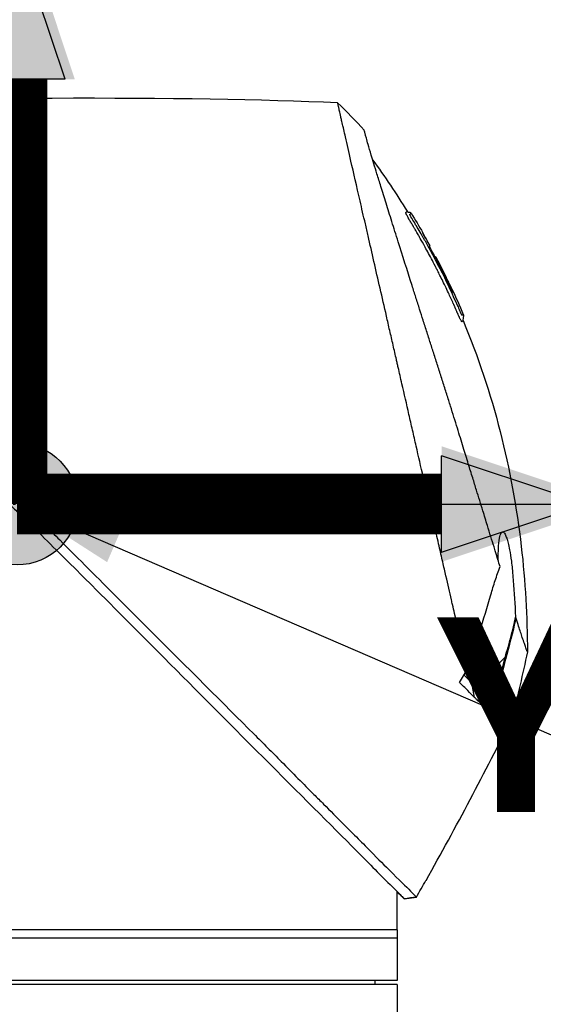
# Model space of a CAD drawing. Header units: millimetres. Extents: x 0 to 5219, y 0 to 2970.
# Tile 144 of 228: x 2009 to 2071, y 2062 to 2178. Entities that reach past the tile are written whole.
import ezdxf

# ---------------------------------------------------------------- set-up
doc = ezdxf.new("R2010")
doc.units = ezdxf.units.MM
doc.header["$LTSCALE"] = 0.2
doc.linetypes.add('CENTER2', pattern=[1.125, 0.75, -0.125, 0.125, -0.125])
for name, color, linetype in [('02_Center Line', 1, 'CENTER2'), ('07_Special Line2', 76, 'Continuous'), ('12_Before Rev.Num.', 5, 'Continuous')]:
    doc.layers.add(name, color=color, linetype=linetype)
doc.layers.add('14_Mark', color=7, linetype='Continuous', true_color=0xe03c31)
doc.styles.add('Rainbow-5.0 Style', font='malgunsl.ttf')
doc.dimstyles.new('Rainbow-5.0 Style', dxfattribs={"dimtxt": 4, "dimasz": 2.5, "dimexe": 1, "dimexo": 1, "dimgap": 1, "dimtad": 1, "dimdsep": 46, "dimtxsty": 'Rainbow-5.0 Style', "dimcen": 0, "dimclrd": 251, "dimclre": 251, "dimclrt": 7, "dimazin": 3, "dimtp": 0.1, "dimtm": 0.1, "dimtfac": 0.61, "dimtmove": 0, "dimatfit": 3, "dimfxl": 1, "dimlwd": -1, "dimlwe": -1, "dimarcsym": 1})
doc.dimstyles.new('Rainbow-5.0 Style$0', dxfattribs={"dimtxt": 4, "dimasz": 3, "dimexe": 2, "dimexo": 1, "dimgap": 0.8, "dimtad": 1, "dimzin": 9, "dimdsep": 46, "dimtxsty": 'Rainbow-5.0 Style', "dimcen": 0, "dimclrd": 251, "dimclre": 251, "dimclrt": 256, "dimadec": 1, "dimazin": 0, "dimtp": 0.1, "dimtm": 0.1, "dimtfac": 0.61, "dimtmove": 0, "dimatfit": 3, "dimfxl": 1, "dimlwd": -1, "dimlwe": -1, "dimarcsym": 1})

# ---------------------------------------------------------------- blocks, each defined once
blk = doc.blocks.new('*D90')
at = {"color": 251, "linetype": 'ByBlock', "transparency": 16777216}
for p, q in [((2040.53, 2120.75), (2210.65, 2120.75)), ((2200.65, 1565.6), (2200.65, 2105.75)), ((2040.53, 1550.6), (2210.65, 1550.6))]:
    blk.add_line(p, q, dxfattribs=at)
at = {"color": 251, "transparency": 16777216}
for points in [[(2198.15, 2105.75), (2203.15, 2105.75), (2200.65, 2120.75)], [(2198.15, 1565.6), (2203.15, 1565.6), (2200.65, 1550.6)]]:
    blk.add_solid(points, dxfattribs=at)
at = {"layer": 'Defpoints', "color": 0, "transparency": 16777216}
for p in [(2035.53, 2120.75), (2200.65, 2120.75), (2035.53, 1550.6)]:
    blk.add_point(p, dxfattribs=at)
at = {"transparency": 16777216, "insert": (2186.24, 1835.67), "char_height": 20, "attachment_point": 5, "rotation": 90, "style": 'Rainbow-5.0 Style'}
blk.add_mtext('570.15', dxfattribs=at)
blk = doc.blocks.new('*D91')
at = {"color": 251, "linetype": 'ByBlock', "transparency": 16777216}
for p, q in [((1955.2, 2237.9), (2210.65, 2237.9)), ((2200.65, 2135.75), (2200.65, 2222.9)), ((2072.35, 2120.75), (2210.65, 2120.75))]:
    blk.add_line(p, q, dxfattribs=at)
at = {"color": 251, "transparency": 16777216}
for points in [[(2198.15, 2222.9), (2203.15, 2222.9), (2200.65, 2237.9)], [(2198.15, 2135.75), (2203.15, 2135.75), (2200.65, 2120.75)]]:
    blk.add_solid(points, dxfattribs=at)
at = {"layer": 'Defpoints', "color": 0, "transparency": 16777216}
for p in [(1950.2, 2237.9), (2200.65, 2237.9), (2067.35, 2120.75)]:
    blk.add_point(p, dxfattribs=at)
at = {"transparency": 16777216, "insert": (2186.25, 2179.32), "char_height": 20, "attachment_point": 5, "rotation": 90, "style": 'Rainbow-5.0 Style'}
blk.add_mtext('117.15', dxfattribs=at)
blk = doc.blocks.new('*D92')
at = {"color": 251, "linetype": 'ByBlock', "transparency": 16777216}
for p, q in [((1955.2, 2237.9), (2279.94, 2237.9)), ((2269.94, 952.9), (2269.94, 2222.9)), ((2131.07, 937.9), (2279.94, 937.9))]:
    blk.add_line(p, q, dxfattribs=at)
at = {"color": 251, "transparency": 16777216}
for points in [[(2267.44, 2222.9), (2272.44, 2222.9), (2269.94, 2237.9)], [(2267.44, 952.9), (2272.44, 952.9), (2269.94, 937.9)]]:
    blk.add_solid(points, dxfattribs=at)
at = {"layer": 'Defpoints', "color": 0, "transparency": 16777216}
for p in [(1950.2, 2237.9), (2269.94, 2237.9), (2126.07, 937.9)]:
    blk.add_point(p, dxfattribs=at)
at = {"transparency": 16777216, "insert": (2255.54, 1587.9), "char_height": 20, "attachment_point": 5, "rotation": 90, "style": 'Rainbow-5.0 Style'}
blk.add_mtext('1300', dxfattribs=at)
blk = doc.blocks.new('A$C32c156e9')
for p, q in [((7.74, 1413.49), (7.74, 1413.49)), ((8.94, 1411.94), (8.93, 1411.93)), ((9.79, 1410.39), (9.79, 1410.39)), ((10.29, 1408.97), (10.29, 1408.98)), ((10.38, 1409.06), (10.43, 1409.11)), ((10.46, 1409.15), (10.46, 1409.15)), ((-37.48, 1379.03), (-38.48, 1378.35)), ((18.66, 1361.7), (15.54, 1358.57)), ((14.44, 1359.01), (14.44, 1359.01)), ((15.07, 1356.97), (14.76, 1358.69)), ((15.68, 1358.42), (17.13, 1356.62)), ((15.98, 1357.48), (15.98, 1357.48)), ((17.36, 1356.75), (17.36, 1356.75)), ((5.9, 1333), (5.9, 1334)), ((6.74, 1333.16), (8.19, 1333.34)), ((8.19, 1333.34), (8.19, 1333.34)), ((5.9, 1329.5), (5.9, 1332.5)), ((5.9, 1329.5), (-84.1, 1329.5)), ((5.9, 1329.5), (5.9, 1323.5)), ((5.9, 1328.5), (-84.1, 1328.5)), ((5.9, 1323.5), (-84.1, 1323.5)), ((3.29, 1323), (3.3, 1323.5)), ((5.9, 1323), (-84.1, 1323)), ((5.9, 1323), (5.9, 919.1))]:
    blk.add_line(p, q)
for centre, major_axis, ratio, start_param, end_param in [((-345.1, 1397.6), (-366.09, -26.02), 0.042138, 3.488133, 3.909025), ((-0.48, 1424.81), (-7.47, 7.7), 0.120793, 4.50015, 4.924628), ((-73.55, 1364.88), (-45.52, 83.34), 1, 4.712389, 4.730948), ((-73.55, 1364.88), (47.06, -82.48), 1, 1.552239, 1.570796), ((-48.79, 1343.69), (61.32, 61.29), 0.000012, 6.229279, 6.245754), ((-163.81, 1410.5), (-44.19, -183.8), 1, 1.51817, 1.570796), ((-2401.35, 2796.85), (-765.25, 2704.52), 0.999799, 3.899585, 3.900232), ((22.59, 1353.11), (-157.24, -287.66), 0.019111, 4.710355, 4.714425), ((-9.64, 1382.72), (29.02, -28.06), 0.006576, 0.377371, 0.391215), ((-10.44, 1381.83), (29.37, -28.27), 0.004865, 5.887634, 5.901943), ((-72.8, 1391.8), (92.5, 175.69), 0.499327, 4.653394, 4.763255), ((-331.93, 1528.58), (133.4, 370.15), 0.996605, 4.537773, 4.543581)]:
    blk.add_ellipse(centre, major_axis=major_axis, ratio=ratio, start_param=start_param, end_param=end_param)
for points, knots in [([(14.21, 1360.31), (13.74, 1362.33), (13.24, 1364.52), (12.62, 1367.25), (12.53, 1367.6), (12.41, 1368.14), (12.37, 1368.32), (12.11, 1369.47), (11.91, 1370.35), (11.56, 1371.86), (11.43, 1372.45), (11.23, 1373.31), (11.16, 1373.62), (11.07, 1374), (11.05, 1374.08), (10.96, 1374.48), (10.88, 1374.82), (10.63, 1375.92), (10.45, 1376.7), (10.22, 1377.69), (10.18, 1377.89), (10.07, 1378.37), (10.01, 1378.64), (9.91, 1379.08), (9.86, 1379.26), (9.28, 1381.81), (8.72, 1384.25), (8.01, 1387.34), (7.87, 1387.97), (7.58, 1389.22), (7.44, 1389.83), (7.02, 1391.67), (6.75, 1392.88), (6.39, 1394.41), (6.32, 1394.73), (6.17, 1395.37), (6.1, 1395.69), (5.99, 1396.18), (5.95, 1396.33), (5.88, 1396.64), (5.85, 1396.79), (5.69, 1397.5), (5.55, 1398.07), (5.36, 1398.94), (5.29, 1399.23), (5.16, 1399.81), (5.09, 1400.09), (4.89, 1400.95), (4.77, 1401.52), (4.38, 1403.19), (4.13, 1404.3), (3.63, 1406.46), (3.39, 1407.52), (2.92, 1409.59), (2.69, 1410.59), (2.35, 1412.05), (2.24, 1412.53), (2.03, 1413.47), (1.92, 1413.93), (1.71, 1414.83), (1.61, 1415.28), (1.11, 1417.45), (0.75, 1419.02), (0.19, 1421.48), (-0.03, 1422.44), (-0.36, 1423.9), (-0.49, 1424.47), (-0.65, 1425.14), (-0.69, 1425.31), (-0.74, 1425.55), (-0.76, 1425.62), (-0.8, 1425.82), (-0.83, 1425.94), (-0.9, 1426.25), (-0.94, 1426.43), (-1, 1426.7), (-1.03, 1426.8), (-1.06, 1426.92), (-1.06, 1426.96), (-1.09, 1427.09), (-1.11, 1427.17), (-1.14, 1427.28), (-1.14, 1427.31), (-1.14, 1427.31)], [0.000001, 0.000001, 0.000001, 0.000001, 0.87198, 0.87198, 0.998176, 0.998176, 1.064575, 1.064575, 1.41457, 1.41457, 1.596219, 1.596219, 1.693857, 1.693857, 1.719166, 1.719166, 1.837725, 1.837725, 2.111396, 2.111396, 2.182409, 2.182409, 2.276499, 2.276499, 2.337341, 2.337341, 3.162147, 3.162147, 3.373842, 3.373842, 3.579811, 3.579811, 3.984502, 3.984502, 4.09507, 4.09507, 4.202311, 4.202311, 4.255972, 4.255972, 4.304596, 4.304596, 4.486711, 4.486711, 4.581165, 4.581165, 4.673894, 4.673894, 4.859509, 4.859509, 5.231419, 5.231419, 5.60592, 5.60592, 5.979077, 5.979077, 6.165933, 6.165933, 6.351964, 6.351964, 6.539189, 6.539189, 7.288579, 7.288579, 7.860772, 7.860772, 8.290537, 8.290537, 8.451715, 8.451715, 8.522248, 8.522248, 8.654959, 8.654959, 8.889881, 8.889881, 9.06617, 9.06617, 9.132077, 9.132077, 9.362293, 9.362293, 9.592797, 9.592797, 9.592797, 9.592797]), ([(18.09, 1372.45), (18, 1372.73), (17.91, 1373.02), (17.74, 1373.59), (17.64, 1373.89), (17.49, 1374.38), (17.43, 1374.58), (17.12, 1375.6), (16.86, 1376.44), (16.41, 1377.88), (16.23, 1378.47), (15.8, 1379.86), (15.55, 1380.68), (15.14, 1381.98), (15, 1382.46), (14.68, 1383.5), (14.5, 1384.05), (14.13, 1385.26), (13.93, 1385.91), (13.5, 1387.31), (13.27, 1388.06), (12.76, 1389.69), (12.5, 1390.56), (12.15, 1391.66), (12.08, 1391.88), (11.86, 1392.6), (11.7, 1393.1), (11.38, 1394.09), (11.23, 1394.59), (10.91, 1395.58), (10.75, 1396.08), (10.43, 1397.06), (10.27, 1397.56), (9.97, 1398.48), (9.82, 1398.95), (9.6, 1399.65), (9.52, 1399.9), (9.28, 1400.64), (9.13, 1401.12), (8.84, 1402.03), (8.7, 1402.46), (8.41, 1403.36), (8.26, 1403.84), (7.96, 1404.77), (7.82, 1405.23), (7.09, 1407.51), (6.54, 1409.25), (5.89, 1411.3), (5.77, 1411.7), (5.52, 1412.49), (5.39, 1412.88), (5.04, 1414.02), (4.81, 1414.74), (4.38, 1416.13), (4.17, 1416.79), (3.81, 1417.94), (3.66, 1418.44), (3.25, 1419.75), (3.03, 1420.49), (2.69, 1421.61), (2.57, 1422.03), (2.38, 1422.67), (2.31, 1422.92), (2.21, 1423.28), (2.17, 1423.42), (2.13, 1423.58), (2.12, 1423.62), (2.07, 1423.79), (2.05, 1423.9), (2.01, 1424.03), (2, 1424.07), (2, 1424.07)], [0.000001, 0.000001, 0.000001, 0.000001, 0.11946, 0.11946, 0.241052, 0.241052, 0.321692, 0.321692, 0.643653, 0.643653, 0.858623, 0.858623, 1.144694, 1.144694, 1.308122, 1.308122, 1.494874, 1.494874, 1.708069, 1.708069, 1.951832, 1.951832, 2.230695, 2.230695, 2.303189, 2.303189, 2.46479, 2.46479, 2.625297, 2.625297, 2.787922, 2.787922, 2.946664, 2.946664, 3.08253, 3.08253, 3.156368, 3.156368, 3.305764, 3.305764, 3.43529, 3.43529, 3.579096, 3.579096, 3.721833, 3.721833, 4.292184, 4.292184, 4.435257, 4.435257, 4.578157, 4.578157, 4.862917, 4.862917, 5.148905, 5.148905, 5.393875, 5.393875, 5.822939, 5.822939, 6.144758, 6.144758, 6.385994, 6.385994, 6.566823, 6.566823, 6.63475, 6.63475, 6.873456, 6.873456, 7.112007, 7.112007, 7.112007, 7.112007]), ([(12.82, 1402.97), (12.8, 1403.01), (12.77, 1403.07), (12.73, 1403.17), (12.72, 1403.2), (12.7, 1403.23), (12.69, 1403.26), (12.61, 1403.43), (12.57, 1403.52), (12.57, 1403.52), (12.57, 1403.52), (12.55, 1403.56), (12.55, 1403.58), (12.36, 1404.01), (12.16, 1404.43), (11.97, 1404.85), (11.85, 1405.1), (11.73, 1405.35), (11.61, 1405.6), (11.47, 1405.9), (11.33, 1406.17), (11.21, 1406.42), (10.98, 1406.88), (10.79, 1407.27), (10.62, 1407.59), (10.55, 1407.73), (10.48, 1407.86), (10.43, 1407.97), (10.22, 1408.38), (10.1, 1408.61), (10.07, 1408.66), (9.92, 1408.94), (9.77, 1409.23), (9.62, 1409.51), (9.48, 1409.75), (9.35, 1410), (9.21, 1410.24), (8.98, 1410.67), (8.79, 1411.01), (8.64, 1411.27), (8.53, 1411.47), (8.44, 1411.62), (8.38, 1411.72), (8.15, 1412.13), (8.01, 1412.36), (7.99, 1412.41), (7.96, 1412.44), (7.94, 1412.47), (7.93, 1412.51), (7.9, 1412.56), (7.87, 1412.6), (7.85, 1412.64), (7.8, 1412.73), (7.76, 1412.79), (7.72, 1412.85), (7.72, 1412.86), (7.71, 1412.88), (7.7, 1412.89), (7.67, 1412.93), (7.65, 1412.97), (7.64, 1412.99), (7.64, 1413), (7.63, 1413.01), (7.62, 1413.02), (7.62, 1413.03), (7.61, 1413.04), (7.6, 1413.05), (7.6, 1413.05), (7.6, 1413.06), (7.6, 1413.06), (7.57, 1413.11), (7.54, 1413.16), (7.52, 1413.19), (7.45, 1413.3), (7.41, 1413.37), (7.39, 1413.41), (7.38, 1413.43), (7.36, 1413.46), (7.34, 1413.49), (7.33, 1413.5), (7.32, 1413.52), (7.32, 1413.53), (7.31, 1413.54), (7.31, 1413.54), (7.31, 1413.55), (7.3, 1413.56), (7.29, 1413.57), (7.28, 1413.59), (7.27, 1413.61), (7.26, 1413.62), (7.25, 1413.64), (7.25, 1413.65), (7.24, 1413.66), (7.22, 1413.69), (7.21, 1413.71), (7.2, 1413.73), (7.19, 1413.75), (7.16, 1413.8), (7.13, 1413.85), (7.11, 1413.89), (7.08, 1413.95), (7.05, 1414), (7.03, 1414.04), (7.02, 1414.07), (7, 1414.1), (6.99, 1414.12), (6.98, 1414.14), (6.98, 1414.15), (6.97, 1414.16), (6.97, 1414.16), (6.97, 1414.17), (6.97, 1414.17), (6.96, 1414.19), (6.95, 1414.22), (6.94, 1414.25), (6.93, 1414.25), (6.93, 1414.26), (6.93, 1414.26), (6.93, 1414.27), (6.93, 1414.27), (6.93, 1414.28), (6.93, 1414.28), (6.92, 1414.29), (6.92, 1414.3), (6.92, 1414.3), (6.92, 1414.31), (6.92, 1414.31), (6.92, 1414.32), (6.95, 1414.34), (6.97, 1414.38), (6.99, 1414.4), (7.01, 1414.42), (7.03, 1414.43), (7.03, 1414.44), (7.04, 1414.45), (7.05, 1414.45), (7.05, 1414.46), (7.06, 1414.46), (7.06, 1414.47), (7.07, 1414.48), (7.07, 1414.48), (7.08, 1414.48), (7.08, 1414.48), (7.08, 1414.48), (7.08, 1414.48)], [-0.6381839, -0.6381839, -0.6381839, -0.6381839, -0.6316964, -0.6316964, -0.6316964, -0.6307456, -0.6307456, -0.6307456, -0.6250215, -0.6250215, -0.6250215, -0.6234436, -0.6234436, -0.6234436, -0.5910238, -0.5910238, -0.5910238, -0.5714286, -0.5714286, -0.5714286, -0.5584343, -0.5584343, -0.5584343, -0.5344378, -0.5344378, -0.5344378, -0.5236736, -0.5236736, -0.5236736, -0.4857143, -0.4857143, -0.4857143, -0.4628498, -0.4628498, -0.4628498, -0.4428571, -0.4428571, -0.4428571, -0.4184801, -0.4184801, -0.4184801, -0.4, -0.4, -0.4, -0.3785714, -0.3785714, -0.3785714, -0.3766324, -0.3766324, -0.3766324, -0.3736775, -0.3736775, -0.3736775, -0.3678571, -0.3678571, -0.3678571, -0.3667329, -0.3667329, -0.3667329, -0.3632653, -0.3632653, -0.3632653, -0.3617347, -0.3617347, -0.3617347, -0.3602041, -0.3602041, -0.3602041, -0.3600354, -0.3600354, -0.3600354, -0.3571429, -0.3571429, -0.3571429, -0.3517857, -0.3517857, -0.3517857, -0.3491071, -0.3491071, -0.3491071, -0.347306, -0.347306, -0.347306, -0.3464286, -0.3464286, -0.3464286, -0.3448214, -0.3448214, -0.3448214, -0.3432143, -0.3432143, -0.3432143, -0.341231, -0.341231, -0.341231, -0.34, -0.34, -0.34, -0.3357143, -0.3357143, -0.3357143, -0.3314305, -0.3314305, -0.3314305, -0.3277963, -0.3277963, -0.3277963, -0.325, -0.325, -0.325, -0.3238534, -0.3238534, -0.3238534, -0.3196429, -0.3196429, -0.3196429, -0.3186098, -0.3186098, -0.3186098, -0.3169643, -0.3169643, -0.3169643, -0.3142857, -0.3142857, -0.3142857, -0.3057284, -0.3057284, -0.3057284, -0.2625175, -0.2625175, -0.2625175, -0.2379132, -0.2379132, -0.2379132, -0.2285714, -0.2285714, -0.2285714, -0.2146659, -0.2146659, -0.2146659, -0.1843164, -0.1843164, -0.1843164, -0.1783373, -0.1783373, -0.1783373, -0.1783373]), ([(7.08, 1414.48), (7.09, 1414.46), (7.1, 1414.44), (7.14, 1414.42), (7.16, 1414.41), (7.2, 1414.39), (7.22, 1414.39), (7.27, 1414.38), (7.31, 1414.37), (7.38, 1414.37), (7.42, 1414.36), (7.48, 1414.34), (7.5, 1414.33), (7.53, 1414.3), (7.55, 1414.28), (7.56, 1414.26)], [0, 0, 0, 0, 0.00696823, 0.00696823, 0.0132767, 0.0132767, 0.01999623, 0.01999623, 0.03024169, 0.03024169, 0.04191695, 0.04191695, 0.04845969, 0.04845969, 0.05587781, 0.05587781, 0.05587781, 0.05587781]), ([(7.69, 1413.58), (7.67, 1413.61), (7.65, 1413.63), (7.64, 1413.66), (7.55, 1413.8), (7.51, 1413.88), (7.49, 1413.91), (7.49, 1413.92), (7.47, 1413.95), (7.46, 1413.99), (7.45, 1413.99), (7.45, 1413.99), (7.45, 1414), (7.44, 1414.02), (7.43, 1414.03), (7.43, 1414.05), (7.42, 1414.06), (7.42, 1414.08), (7.41, 1414.09), (7.41, 1414.09), (7.41, 1414.09), (7.41, 1414.09), (7.41, 1414.09), (7.41, 1414.09), (7.41, 1414.1), (7.41, 1414.1), (7.41, 1414.1), (7.41, 1414.11), (7.41, 1414.11), (7.41, 1414.11), (7.41, 1414.11), (7.41, 1414.12), (7.42, 1414.12), (7.42, 1414.12), (7.42, 1414.12), (7.42, 1414.13), (7.42, 1414.13), (7.42, 1414.13), (7.43, 1414.13), (7.43, 1414.13), (7.43, 1414.13), (7.43, 1414.14), (7.44, 1414.14), (7.44, 1414.14), (7.45, 1414.15), (7.45, 1414.15), (7.45, 1414.15), (7.46, 1414.16), (7.47, 1414.16), (7.47, 1414.17), (7.47, 1414.17), (7.48, 1414.18), (7.49, 1414.19), (7.5, 1414.2), (7.51, 1414.21), (7.52, 1414.22), (7.52, 1414.22), (7.52, 1414.22), (7.53, 1414.23), (7.54, 1414.24), (7.55, 1414.25), (7.56, 1414.26), (7.56, 1414.26), (7.56, 1414.26), (7.56, 1414.26), (7.56, 1414.26), (7.56, 1414.26)], [0.6113952, 0.6113952, 0.6113952, 0.6113952, 0.6163655, 0.6163655, 0.6163655, 0.6428571, 0.6428571, 0.6428571, 0.6462054, 0.6462054, 0.6462054, 0.6466888, 0.6466888, 0.6466888, 0.6495536, 0.6495536, 0.6495536, 0.6529018, 0.6529018, 0.6529018, 0.6534468, 0.6534468, 0.6534468, 0.6545759, 0.6545759, 0.6545759, 0.65625, 0.65625, 0.65625, 0.6595982, 0.6595982, 0.6595982, 0.6629464, 0.6629464, 0.6629464, 0.6668565, 0.6668565, 0.6668565, 0.6696429, 0.6696429, 0.6696429, 0.6763393, 0.6763393, 0.6763393, 0.6830357, 0.6830357, 0.6830357, 0.6964286, 0.6964286, 0.6964286, 0.7071219, 0.7071219, 0.7071219, 0.75, 0.75, 0.75, 0.7544493, 0.7544493, 0.7544493, 0.7766834, 0.7766834, 0.7766834, 0.7989284, 0.7989284, 0.7989284, 0.8029565, 0.8029565, 0.8029565, 0.8029565]), ([(9.2, 1410.97), (9.13, 1411.1), (9.06, 1411.23), (8.99, 1411.36), (8.63, 1411.99), (8.33, 1412.5), (8.09, 1412.9), (7.93, 1413.18), (7.79, 1413.41), (7.69, 1413.58)], [0.53854069, 0.53854069, 0.53854069, 0.53854069, 0.54601158, 0.54601158, 0.54601158, 0.58414804, 0.58414804, 0.58414804, 0.6113952, 0.6113952, 0.6113952, 0.6113952]), ([(9.2, 1410.97), (10, 1409.55), (10.76, 1408.1), (11.85, 1405.91), (12.2, 1405.17), (12.71, 1404.05), (12.88, 1403.68), (13.13, 1403.12), (13.21, 1402.93), (13.33, 1402.65), (13.38, 1402.55), (13.43, 1402.44), (13.44, 1402.41), (13.48, 1402.34), (13.5, 1402.3), (13.52, 1402.25), (13.53, 1402.23), (13.55, 1402.2), (13.55, 1402.19), (13.56, 1402.19)], [0, 0, 0, 0, 0.4895494, 0.4895494, 0.7349123, 0.7349123, 0.8575971, 0.8575971, 0.9189278, 0.9189278, 0.9500754, 0.9500754, 0.9597588, 0.9597588, 0.9764516, 0.9764516, 0.986508, 0.986508, 0.9974152, 0.9974152, 0.9974152, 0.9974152]), ([(12.44, 1404.89), (12.16, 1405.51), (11.86, 1406.12), (11.27, 1407.33), (10.96, 1407.93), (10.55, 1408.72), (10.49, 1408.84), (10.34, 1409.13), (10.26, 1409.28), (10.12, 1409.56), (10.05, 1409.7), (9.92, 1409.97), (9.86, 1410.09), (9.78, 1410.28), (9.76, 1410.33), (9.76, 1410.37), (9.77, 1410.37), (9.78, 1410.38), (9.79, 1410.39), (9.79, 1410.39)], [0, 0, 0, 0, 0.2033457, 0.2033457, 0.4054893, 0.4054893, 0.4711803, 0.4711803, 0.537522, 0.537522, 0.6072062, 0.6072062, 0.6950472, 0.6950472, 0.7818922, 0.7818922, 0.8436322, 0.8436322, 0.9566964, 0.9566964, 0.9566964, 0.9566964]), ([(10.05, 1409.69), (10.06, 1409.68), (10.07, 1409.67), (10.14, 1409.53), (10.21, 1409.39), (10.31, 1409.18), (10.34, 1409.12), (10.38, 1409.06)], [0.10468466, 0.10468466, 0.10468466, 0.10468466, 0.10797961, 0.10797961, 0.13839286, 0.13839286, 0.15095897, 0.15095897, 0.15095897, 0.15095897]), ([(10.46, 1409.15), (10.46, 1409.14), (10.45, 1409.13), (10.43, 1409.12), (10.43, 1409.12), (10.43, 1409.11), (10.43, 1409.11), (10.44, 1409.09), (10.45, 1409.07), (10.47, 1409.02), (10.48, 1408.99), (10.51, 1408.93), (10.53, 1408.9), (10.57, 1408.81), (10.6, 1408.76), (10.76, 1408.45), (10.85, 1408.28), (11.48, 1407.06), (11.99, 1406), (12.49, 1404.94)], [0, 0, 0, 0, 0.2014667, 0.2014667, 0.2163534, 0.2163534, 0.2235204, 0.2235204, 0.23705, 0.23705, 0.2500366, 0.2500366, 0.2610139, 0.2610139, 0.2818391, 0.2818391, 0.3061493, 0.3061493, 0.4559018, 0.4559018, 0.4559018, 0.4559018]), ([(11.76, 1406.58), (11.71, 1406.68), (11.61, 1406.89), (11.15, 1407.82), (10.81, 1408.48), (10.46, 1409.15)], [-0.3089, -0.3089, -0.3089, -0.3089, -0.2247493, -0.2247493, 0, 0, 0, 0]), ([(12.38, 1405.31), (12.34, 1405.38), (12.3, 1405.47), (12.18, 1405.73), (12.09, 1405.9), (11.96, 1406.18), (11.91, 1406.27), (11.77, 1406.56), (11.69, 1406.73), (11.23, 1407.66), (10.85, 1408.41), (10.46, 1409.15)], [0.2755532, 0.2755532, 0.2755532, 0.2755532, 0.2850415, 0.2850415, 0.2995323, 0.2995323, 0.3067321, 0.3067321, 0.3211833, 0.3211833, 0.3801221, 0.3801221, 0.3801221, 0.3801221]), ([(13.23, 1402.03), (13.23, 1402.04), (13.23, 1402.04), (13.22, 1402.05), (13.21, 1402.08), (13.2, 1402.11), (13.18, 1402.15), (13.15, 1402.21), (13.13, 1402.25), (13.12, 1402.28), (13.11, 1402.3), (13.1, 1402.32), (13.1, 1402.34), (13.09, 1402.34), (13.09, 1402.35), (13.09, 1402.35), (13.09, 1402.36), (13.08, 1402.36), (13.08, 1402.37), (13.08, 1402.38), (13.07, 1402.39), (13.07, 1402.4), (13.06, 1402.42), (13.05, 1402.44), (13.04, 1402.46), (13.03, 1402.48), (13.02, 1402.5), (13.01, 1402.52), (12.98, 1402.61), (12.94, 1402.69), (12.9, 1402.77), (12.89, 1402.81), (12.87, 1402.86), (12.84, 1402.92), (12.84, 1402.93), (12.83, 1402.94), (12.83, 1402.94), (12.83, 1402.96), (12.82, 1402.96), (12.82, 1402.97), (12.82, 1402.97), (12.82, 1402.97), (12.82, 1402.97)], [-0.66514195, -0.66514195, -0.66514195, -0.66514195, -0.66455586, -0.66455586, -0.66455586, -0.66183036, -0.66183036, -0.66183036, -0.65848214, -0.65848214, -0.65848214, -0.65680804, -0.65680804, -0.65680804, -0.65638951, -0.65638951, -0.65638951, -0.65597098, -0.65597098, -0.65597098, -0.65513393, -0.65513393, -0.65513393, -0.65351626, -0.65351626, -0.65351626, -0.65178571, -0.65178571, -0.65178571, -0.64508929, -0.64508929, -0.64508929, -0.64174107, -0.64174107, -0.64174107, -0.64037359, -0.64037359, -0.64037359, -0.63839286, -0.63839286, -0.63839286, -0.63818395, -0.63818395, -0.63818395, -0.63818395]), ([(13.43, 1401.62), (13.41, 1401.65), (13.4, 1401.69), (13.38, 1401.72), (13.32, 1401.84), (13.27, 1401.96), (13.23, 1402.03), (13.23, 1402.03), (13.23, 1402.03), (13.23, 1402.03)], [-0.67857143, -0.67857143, -0.67857143, -0.67857143, -0.67563925, -0.67563925, -0.67563925, -0.66517857, -0.66517857, -0.66517857, -0.66514195, -0.66514195, -0.66514195, -0.66514195]), ([(13.71, 1401.55), (13.71, 1401.55), (13.71, 1401.55), (13.71, 1401.55), (13.71, 1401.55), (13.7, 1401.54), (13.7, 1401.54), (13.69, 1401.53), (13.69, 1401.53), (13.69, 1401.53), (13.68, 1401.52), (13.67, 1401.51), (13.66, 1401.5), (13.65, 1401.49), (13.64, 1401.48), (13.64, 1401.48), (13.62, 1401.46), (13.61, 1401.45), (13.6, 1401.44), (13.6, 1401.44), (13.6, 1401.44), (13.6, 1401.44), (13.6, 1401.44), (13.6, 1401.44), (13.59, 1401.43), (13.59, 1401.43), (13.59, 1401.43), (13.59, 1401.43), (13.58, 1401.42), (13.57, 1401.42), (13.57, 1401.42), (13.57, 1401.41), (13.57, 1401.41), (13.57, 1401.41), (13.56, 1401.41), (13.56, 1401.41), (13.56, 1401.41), (13.56, 1401.41), (13.56, 1401.41), (13.56, 1401.41), (13.56, 1401.41), (13.56, 1401.42), (13.56, 1401.42), (13.55, 1401.42), (13.55, 1401.42), (13.55, 1401.42), (13.55, 1401.42), (13.55, 1401.42), (13.54, 1401.42), (13.54, 1401.43), (13.53, 1401.43), (13.52, 1401.46), (13.52, 1401.46), (13.51, 1401.48), (13.5, 1401.49), (13.48, 1401.52), (13.46, 1401.57), (13.43, 1401.62)], [-0.8424131, -0.8424131, -0.8424131, -0.8424131, -0.8361277, -0.8361277, -0.8361277, -0.7959166, -0.7959166, -0.7959166, -0.7857143, -0.7857143, -0.7857143, -0.7650972, -0.7650972, -0.7650972, -0.7397959, -0.7397959, -0.7397959, -0.7152592, -0.7152592, -0.7152592, -0.7135569, -0.7135569, -0.7135569, -0.7068916, -0.7068916, -0.7068916, -0.70606, -0.70606, -0.70606, -0.7010621, -0.7010621, -0.7010621, -0.6985631, -0.6985631, -0.6985631, -0.6973136, -0.6973136, -0.6973136, -0.6969517, -0.6969517, -0.6969517, -0.6960641, -0.6960641, -0.6960641, -0.6934402, -0.6934402, -0.6934402, -0.691691, -0.691691, -0.691691, -0.6873178, -0.6873178, -0.6873178, -0.6847598, -0.6847598, -0.6847598, -0.6785714, -0.6785714, -0.6785714, -0.6785714]), ([(13.73, 1402.29), (13.73, 1402.29), (13.73, 1402.29), (13.73, 1402.29), (13.73, 1402.29), (13.73, 1402.28), (13.72, 1402.27), (13.71, 1402.26), (13.7, 1402.25), (13.69, 1402.24), (13.68, 1402.23), (13.68, 1402.22), (13.67, 1402.21), (13.66, 1402.2), (13.65, 1402.2), (13.63, 1402.19), (13.63, 1402.19), (13.63, 1402.19), (13.63, 1402.19), (13.63, 1402.19), (13.62, 1402.18), (13.62, 1402.18), (13.6, 1402.18), (13.59, 1402.18), (13.59, 1402.18), (13.59, 1402.18), (13.59, 1402.18), (13.59, 1402.18), (13.58, 1402.18), (13.59, 1402.15), (13.56, 1402.18), (13.56, 1402.18), (13.56, 1402.19), (13.56, 1402.19)], [0.1904669, 0.1904669, 0.1904669, 0.1904669, 0.1946998, 0.1946998, 0.1946998, 0.2185366, 0.2185366, 0.2185366, 0.2401138, 0.2401138, 0.2401138, 0.25, 0.25, 0.25, 0.2746433, 0.2746433, 0.2746433, 0.275, 0.275, 0.275, 0.284375, 0.284375, 0.284375, 0.29375, 0.29375, 0.29375, 0.2960651, 0.2960651, 0.2960651, 0.3063403, 0.3063403, 0.3063403, 0.3071483, 0.3071483, 0.3071483, 0.3071483]), ([(13.73, 1402.29), (13.74, 1402.26), (13.75, 1402.23), (13.76, 1402.17), (13.76, 1402.14), (13.75, 1402.06), (13.74, 1402.01), (13.71, 1401.87), (13.68, 1401.77), (13.69, 1401.62), (13.7, 1401.59), (13.71, 1401.55)], [0.00004944, 0.00004944, 0.00004944, 0.00004944, 0.00905919, 0.00905919, 0.01879779, 0.01879779, 0.03294906, 0.03294906, 0.06376675, 0.06376675, 0.07528968, 0.07528968, 0.07528968, 0.07528968]), ([(13.71, 1401.55), (17.26, 1393.07), (19.54, 1383.97), (21.07, 1370.7), (21.31, 1366.52), (21.32, 1362.35)], [0, 0, 0, 0, 2.758267, 2.758267, 4.009408, 4.009408, 4.009408, 4.009408]), ([(-40.61, 1380.47), (-40.56, 1380.42), (-40.25, 1380.1), (-39.89, 1379.74), (-39.71, 1379.56), (-39.35, 1379.2), (-39.17, 1379.03), (-38.83, 1378.69), (-38.54, 1378.41), (-38.47, 1378.35)], [0.00043088, 0.00043088, 0.00043088, 0.00043088, 0.0154414, 0.0154414, 0.03075173, 0.03075173, 0.04552895, 0.04552895, 0.05960793, 0.05960793, 0.05960793, 0.05960793]), ([(-39.62, 1381.2), (-39.57, 1381.14), (-39.48, 1381.05), (-39.27, 1380.84), (-39.19, 1380.75), (-38.92, 1380.47), (-38.74, 1380.29), (-38.38, 1379.93), (-38.19, 1379.73), (-37.93, 1379.48), (-37.84, 1379.39), (-37.62, 1379.17), (-37.51, 1379.06), (-37.48, 1379.03)], [0.0012617, 0.0012617, 0.0012617, 0.0012617, 0.0227877, 0.0227877, 0.0388309, 0.0388309, 0.0709865, 0.0709865, 0.1023123, 0.1023123, 0.1191004, 0.1191004, 0.1425667, 0.1425667, 0.1425667, 0.1425667]), ([(-38.47, 1378.35), (-37.7, 1377.61), (-36.94, 1376.86), (-35.26, 1375.22), (-34.35, 1374.32), (-31.5, 1371.49), (-29.56, 1369.55), (-23.64, 1363.62), (-19.69, 1359.64), (-13.94, 1353.88), (-12.01, 1351.95), (-9.84, 1349.77), (-9.53, 1349.46), (-5.04, 1344.96), (-1.24, 1341.17), (1.83, 1338.08), (2.03, 1337.88), (2.97, 1336.92), (3.66, 1336.24), (5.04, 1334.86), (5.67, 1334.23), (6.3, 1333.59), (6.46, 1333.43), (6.63, 1333.27), (6.67, 1333.23), (6.71, 1333.19), (6.72, 1333.18), (6.73, 1333.17), (6.73, 1333.17), (6.73, 1333.16), (6.73, 1333.16), (6.74, 1333.16), (6.74, 1333.16), (6.74, 1333.16), (6.74, 1333.16), (6.74, 1333.16)], [-7.620463, -7.620463, -7.620463, -7.620463, -7.336805, -7.336805, -6.999081, -6.999081, -6.270272, -6.270272, -4.749597, -4.749597, -3.95115, -3.95115, -3.814973, -3.814973, -1.971605, -1.971605, -1.846597, -1.846597, -1.347406, -1.347406, -0.675491, -0.675491, -0.339165, -0.339165, -0.169556, -0.169556, -0.084774, -0.084774, -0.042597, -0.042597, -0.021599, -0.021599, -0.011128, -0.011128, -0.000028, -0.000028, -0.000028, -0.000028]), ([(-37.48, 1379.03), (-37.21, 1378.76), (-36.96, 1378.52), (-36.34, 1377.89), (-36.05, 1377.6), (-35.19, 1376.75), (-34.62, 1376.18), (-32.91, 1374.46), (-31.77, 1373.32), (-28.36, 1369.91), (-26.11, 1367.66), (-18.77, 1360.33), (-14.54, 1356.14), (-10.52, 1352.11), (-9.97, 1351.56), (-8.9, 1350.48), (-8.36, 1349.94), (-6.45, 1348.02), (-5.19, 1346.73), (-3.58, 1345.12), (-3.19, 1344.74), (-2.01, 1343.55), (-1.25, 1342.79), (-0.2, 1341.74), (0.12, 1341.42), (1.01, 1340.53), (1.57, 1339.97), (3.03, 1338.51), (3.87, 1337.64), (5.76, 1335.77), (6.67, 1334.88), (7.58, 1333.97), (7.81, 1333.73), (8.04, 1333.5), (8.1, 1333.44), (8.14, 1333.39), (8.15, 1333.38), (8.16, 1333.37), (8.17, 1333.36), (8.18, 1333.35), (8.18, 1333.35), (8.18, 1333.35), (8.19, 1333.35), (8.19, 1333.34), (8.19, 1333.34), (8.19, 1333.34), (8.19, 1333.34), (8.19, 1333.34)], [0, 0, 0, 0, 0.115596, 0.115596, 0.212113, 0.212113, 0.405093, 0.405093, 0.790972, 0.790972, 1.563393, 1.563393, 3.332159, 3.332159, 3.60987, 3.60987, 3.890806, 3.890806, 4.623507, 4.623507, 4.856845, 4.856845, 5.35641, 5.35641, 5.576842, 5.576842, 5.990665, 5.990665, 6.711546, 6.711546, 7.79125, 7.79125, 8.330789, 8.330789, 8.599474, 8.599474, 8.666532, 8.666532, 8.716444, 8.716444, 8.791539, 8.791539, 8.829086, 8.829086, 8.847858, 8.847858, 8.871461, 8.871461, 8.871461, 8.871461]), ([(17.87, 1373.16), (17.87, 1373.8), (17.88, 1374.26), (17.92, 1375.04), (17.96, 1375.48), (18.08, 1376.09), (18.14, 1376.3), (18.28, 1376.53), (18.36, 1376.58), (18.48, 1376.54), (18.57, 1376.48), (18.75, 1376.15), (18.81, 1376), (18.93, 1375.64), (18.99, 1375.45), (19.1, 1374.99), (19.16, 1374.72), (19.29, 1374.02), (19.36, 1373.57), (19.51, 1372.45), (19.55, 1371.89), (19.6, 1371.25), (19.62, 1371.02), (19.75, 1369.37), (19.84, 1367.99), (19.92, 1366.52)], [-1.705013, -1.705013, -1.705013, -1.705013, -1.556708, -1.556708, -1.329106, -1.329106, -1.145925, -1.145925, -0.996981, -0.996981, -0.898581, -0.898581, -0.842466, -0.842466, -0.790237, -0.790237, -0.729818, -0.729818, -0.639276, -0.639276, -0.510567, -0.510567, -0.441089, -0.441089, -0.000001, -0.000001, -0.000001, -0.000001]), ([(16.99, 1369.13), (17.15, 1369.69), (17.32, 1370.25), (17.69, 1371.36), (17.89, 1371.91), (18.09, 1372.45)], [0.000001, 0.000001, 0.000001, 0.000001, 0.1746079, 0.1746079, 0.3493254, 0.3493254, 0.3493254, 0.3493254]), ([(14.21, 1360.31), (14.69, 1361.72), (15.18, 1363.21), (16.12, 1366.19), (16.58, 1367.7), (16.99, 1369.13)], [0.000001, 0.000001, 0.000001, 0.000001, 0.4445869, 0.4445869, 0.8865288, 0.8865288, 0.8865288, 0.8865288]), ([(19.92, 1366.52), (19.72, 1365.72), (19.52, 1364.91), (19.1, 1363.3), (18.88, 1362.5), (18.66, 1361.7)], [0.000001, 0.000001, 0.000001, 0.000001, 0.2490275, 0.2490275, 0.498054, 0.498054, 0.498054, 0.498054]), ([(19.99, 1366.31), (19.98, 1366.34), (19.97, 1366.37), (19.94, 1366.45), (19.93, 1366.49), (19.92, 1366.52)], [-0.04707166, -0.04707166, -0.04707166, -0.04707166, -0.02156687, -0.02156687, -0.00000099, -0.00000099, -0.00000099, -0.00000099]), ([(21.32, 1362.35), (21.32, 1362.35), (21.32, 1362.35), (21.32, 1362.35), (21.32, 1362.36), (21.29, 1362.42), (21.25, 1362.54), (21.24, 1362.56), (21.23, 1362.58), (21.23, 1362.6), (21.17, 1362.75), (21.1, 1362.95), (21.04, 1363.12), (21.01, 1363.21), (20.99, 1363.29), (20.96, 1363.36), (20.89, 1363.57), (20.81, 1363.81), (20.72, 1364.08), (20.59, 1364.46), (20.44, 1364.9), (20.28, 1365.4), (20.19, 1365.69), (20.09, 1365.99), (19.99, 1366.31)], [-0.9997805, -0.9997805, -0.9997805, -0.9997805, -0.9852531, -0.9852531, -0.9852531, -0.7801742, -0.7801742, -0.7801742, -0.75, -0.75, -0.75, -0.5788911, -0.5788911, -0.5788911, -0.5, -0.5, -0.5, -0.3424334, -0.3424334, -0.3424334, -0.1230002, -0.1230002, -0.1230002, 0, 0, 0, 0]), ([(18.66, 1361.7), (18.64, 1361.61), (18.61, 1361.51), (18.55, 1361.3), (18.52, 1361.2), (18.44, 1360.89), (18.38, 1360.69), (18.21, 1360.08), (18.09, 1359.68), (17.74, 1358.46), (17.5, 1357.66), (17.26, 1356.85)], [-0.5086362, -0.5086362, -0.5086362, -0.5086362, -0.4739534, -0.4739534, -0.441906, -0.441906, -0.3787937, -0.3787937, -0.2524889, -0.2524889, -0.000008, -0.000008, -0.000008, -0.000008]), ([(14.76, 1358.69), (14.68, 1358.77), (14.54, 1358.91), (14.32, 1359.12), (14.16, 1359.28), (14.02, 1359.42), (13.91, 1359.53), (13.9, 1359.55), (13.89, 1359.56), (13.87, 1359.57), (13.85, 1359.59), (13.83, 1359.61), (13.8, 1359.64)], [-1, -1, -1, -1, -0.75, -0.75, -0.75, -0.5269223, -0.5269223, -0.5269223, -0.5, -0.5, -0.5, -0.441661, -0.441661, -0.441661, -0.441661]), ([(15.54, 1358.57), (15.32, 1358.79), (15.09, 1359.02), (14.84, 1359.27), (14.83, 1359.28), (14.82, 1359.29), (14.81, 1359.3), (14.49, 1359.62), (14.23, 1359.88), (14.05, 1360.06)], [0, 0, 0, 0, 0.2423045, 0.2423045, 0.2423045, 0.25, 0.25, 0.25, 0.4698867, 0.4698867, 0.4698867, 0.4698867]), ([(15.07, 1356.97), (14.81, 1357.23), (14.54, 1357.5), (13.94, 1358.1), (13.61, 1358.42), (13.28, 1358.75)], [0, 0, 0, 0, 0.2242367, 0.2242367, 0.4651784, 0.4651784, 0.4651784, 0.4651784]), ([(16.24, 1357.22), (16.02, 1357.44), (15.79, 1357.67), (15.55, 1357.91), (15.54, 1357.92), (15.54, 1357.92), (15.54, 1357.92), (15.29, 1358.16), (15.03, 1358.43), (14.76, 1358.69)], [-1, -1, -1, -1, -0.5031772, -0.5031772, -0.5031772, -0.5, -0.5, -0.5, 0, 0, 0, 0]), ([(15.68, 1358.42), (15.67, 1358.43), (15.66, 1358.43), (15.65, 1358.45), (15.65, 1358.45), (15.63, 1358.47), (15.62, 1358.49), (15.59, 1358.51), (15.58, 1358.53), (15.57, 1358.54), (15.56, 1358.55), (15.55, 1358.56), (15.54, 1358.57), (15.54, 1358.57)], [0.000001, 0.000001, 0.000001, 0.000001, 0.00272697, 0.00272697, 0.00542648, 0.00542648, 0.01073802, 0.01073802, 0.01585747, 0.01585747, 0.01837058, 0.01837058, 0.02084972, 0.02084972, 0.02084972, 0.02084972]), ([(16.24, 1357.22), (16.23, 1357.27), (16.19, 1357.52), (15.93, 1358.06), (15.81, 1358.25), (15.68, 1358.42)], [0.00000226, 0.00000226, 0.00000226, 0.00000226, 0.01532774, 0.01532774, 0.02361868, 0.02361868, 0.02361868, 0.02361868]), ([(16.53, 1355.54), (16.31, 1355.75), (16.08, 1355.97), (15.72, 1356.33), (15.59, 1356.46), (15.4, 1356.65), (15.34, 1356.71), (15.24, 1356.81), (15.21, 1356.84), (15.16, 1356.89), (15.14, 1356.91), (15.1, 1356.94), (15.09, 1356.96), (15.07, 1356.97)], [0.000001, 0.000001, 0.000001, 0.000001, 0.2318332, 0.2318332, 0.3483456, 0.3483456, 0.40613, 0.40613, 0.4349144, 0.4349144, 0.4492809, 0.4492809, 0.4664527, 0.4664527, 0.4664527, 0.4664527]), ([(16.53, 1355.54), (16.47, 1355.81), (16.42, 1356.11), (16.33, 1356.65), (16.28, 1356.97), (16.24, 1357.22)], [0.000001, 0.000001, 0.000001, 0.000001, 0.083636, 0.083636, 0.1696312, 0.1696312, 0.1696312, 0.1696312]), ([(17.13, 1356.62), (17.04, 1356.46), (16.95, 1356.31), (16.78, 1356), (16.69, 1355.84), (16.61, 1355.68)], [-0.1067409, -0.1067409, -0.1067409, -0.1067409, -0.0533713, -0.0533713, -0.0000018, -0.0000018, -0.0000018, -0.0000018]), ([(17.26, 1356.85), (17.24, 1356.81), (17.22, 1356.77), (17.17, 1356.69), (17.15, 1356.66), (17.13, 1356.62)], [-0.02701964, -0.02701964, -0.02701964, -0.02701964, -0.01351028, -0.01351028, -0.000001, -0.000001, -0.000001, -0.000001]), ([(19.51, 1354.6), (19.51, 1354.6), (19.51, 1354.6), (19.5, 1354.61), (19.49, 1354.62), (19.48, 1354.63), (19.47, 1354.64), (19.43, 1354.67), (19.39, 1354.72), (19.33, 1354.78), (19.21, 1354.89), (19.04, 1355.06), (18.81, 1355.3), (18.8, 1355.3), (18.8, 1355.31), (18.79, 1355.31), (18.56, 1355.54), (18.28, 1355.83), (17.92, 1356.19), (17.76, 1356.35), (17.59, 1356.52), (17.41, 1356.7)], [0.0000758, 0.0000758, 0.0000758, 0.0000758, 0.0768214, 0.0768214, 0.0768214, 0.1521768, 0.1521768, 0.1521768, 0.2988063, 0.2988063, 0.2988063, 0.5714286, 0.5714286, 0.5714286, 0.5782623, 0.5782623, 0.5782623, 0.8701763, 0.8701763, 0.8701763, 1, 1, 1, 1]), ([(16.61, 1355.68), (16.59, 1355.66), (16.58, 1355.64), (16.55, 1355.59), (16.54, 1355.56), (16.53, 1355.54)], [-0.01682573, -0.01682573, -0.01682573, -0.01682573, -0.00841337, -0.00841337, -0.00000101, -0.00000101, -0.00000101, -0.00000101]), ([(6.74, 1333.16), (6.74, 1333.16), (6.72, 1333.17), (6.6, 1333.29), (6.33, 1333.56), (5.9, 1334)], [-8.6028048, -8.6028048, -8.6028048, -8.6028048, -8.4195703, -8.4195703, -7.7286267, -7.7286267, -7.7286267, -7.7286267]), ([(5.9, 1332.5), (5.9, 1332.56), (5.9, 1332.63), (5.9, 1332.75), (5.9, 1332.81), (5.9, 1332.9), (5.9, 1332.94), (5.9, 1332.99), (5.9, 1333), (5.9, 1333)], [0, 0, 0, 0, 0.0188345, 0.0188345, 0.037669, 0.037669, 0.0565035, 0.0565035, 0.075338, 0.075338, 0.075338, 0.075338])]:
    blk.add_open_spline(points, degree=3, knots=knots)
for points in [[(3, 1420.58), (4.44, 1418.6), (5.8, 1416.56), (7.08, 1414.48)], [(7.56, 1414.26), (7.56, 1414.26), (7.56, 1414.26), (7.56, 1414.26)], [(7.56, 1414.26), (8.03, 1413.49), (8.49, 1412.72), (8.94, 1411.94)], [(7.97, 1413.1), (7.98, 1413.1), (7.98, 1413.09), (7.98, 1413.09)], [(12.38, 1405.31), (12.85, 1404.31), (13.3, 1403.3), (13.73, 1402.29)], [(21.32, 1362.35), (20.77, 1359.75), (20.17, 1357.17), (19.51, 1354.6)], [(8.19, 1333.34), (7.7, 1333.28), (7.22, 1333.22), (6.74, 1333.16)]]:
    blk.add_open_spline(points, degree=3)
at = {"layer": '02_Center Line', "ltscale": 11.288275}
blk.add_line((-226.96, 1379.85), (61.79, 1379.85), dxfattribs=at)
blk = doc.blocks.new('A$Ca1632f6c')
at = {"layer": '07_Special Line2'}
blk.add_hatch(color=256, dxfattribs=at).paths.add_polyline_path([(49.156, 0), (34.9, 4.752), (34.9, -4.752)])
at = {"layer": '12_Before Rev.Num.'}
blk.add_hatch(color=256, dxfattribs=at).paths.add_polyline_path([(0, 49.156), (-4.752, 34.9), (4.752, 34.9)])
at = {"layer": '14_Mark'}
h = blk.add_hatch(color=256, dxfattribs=at)
h.dxf.hatch_style = 1
h.paths.add_polyline_path([(5, 0, 1), (-5, 0, 1)])
at = {"layer": '07_Special Line2'}
for p, q in [((34.9, -3.96), (34.9, 3.96)), ((46.78, 0), (34.9, 3.96)), ((34.9, -3.96), (46.78, 0))]:
    blk.add_line(p, q, dxfattribs=at)
at = {"layer": '07_Special Line2', "const_width": 5}
blk.add_lwpolyline([(34.9, 0), (0, 0)], dxfattribs=at)
at = {"layer": '12_Before Rev.Num.'}
for p, q in [((0, 46.78), (-3.96, 34.9)), ((3.96, 34.9), (0, 46.78)), ((3.96, 34.9), (-3.96, 34.9))]:
    blk.add_line(p, q, dxfattribs=at)
at = {"layer": '12_Before Rev.Num.', "const_width": 5}
blk.add_lwpolyline([(0, 34.9), (0, 0)], dxfattribs=at)
at = {"layer": '14_Mark'}
blk.add_circle((0, 0), 5, dxfattribs=at)
at = {"layer": '07_Special Line2', "insert": (34.529, -17.308), "char_height": 16, "attachment_point": 4, "style": 'Rainbow-5.0 Style'}
blk.add_mtext('{\\fMalgun Gothic Semilight|b1|i0|c129|p50;Y}', dxfattribs=at)
at = {"layer": '12_Before Rev.Num.', "insert": (-20.587, 35.725), "char_height": 16, "attachment_point": 4, "style": 'Rainbow-5.0 Style'}
blk.add_mtext('{\\fMalgun Gothic Semilight|b1|i0|c129|p50;Z}', dxfattribs=at)
at = {"layer": '14_Mark', "insert": (-17.839, -15.459), "char_height": 16, "attachment_point": 4, "style": 'Rainbow-5.0 Style'}
blk.add_mtext('{\\fMalgun Gothic Semilight|b1|i0|c129|p50;3}', dxfattribs=at)

msp = doc.modelspace()

# ---------------------------------------------------------------- block references
msp.add_blockref('A$C32c156e9', (2047.458, 740.896))
at = {"xscale": 1.44, "yscale": 1.44, "zscale": 1.44}
msp.add_blockref('A$Ca1632f6c', (2008.358, 2120.746), dxfattribs=at)

# ---------------------------------------------------------------- dimensions: what is measured, and where the dimension line sits
for base, p1, p2, picture, middle in [((2200.646, 2237.896), (2067.35, 2120.746), (1950.2, 2237.896), '*D91', (2186.251, 2179.321)), ((2269.944, 2237.896), (2126.073, 937.896), (1950.2, 2237.896), '*D92', (2255.543, 1587.896)), ((2200.646, 2120.746), (2035.534, 1550.596), (2035.534, 2120.746), '*D90', (2186.245, 1835.671))]:
    dim = msp.add_linear_dim(base=base, p1=p1, p2=p2, angle=90, dimstyle='Rainbow-5.0 Style$0', override={"dimscale": 5, "dimtol": 0, "dimlim": 0, "dimtp": 0.1, "dimtm": 0.1, "dimtfac": 0.61, "dimtdec": 2, "dimtolj": 0, "dimtzin": 8})
    dim.commit()
    dim.dimension.update_dxf_attribs({"geometry": picture, "text_midpoint": middle})

# ---------------------------------------------------------------- leaders
msp.add_leader([(2008.358, 2120.714), (2329.098, 1982.316), (2341.598, 1982.316)], dimstyle='Rainbow-5.0 Style', override={"dimscale": 5})

doc.saveas('drawing.dxf')
